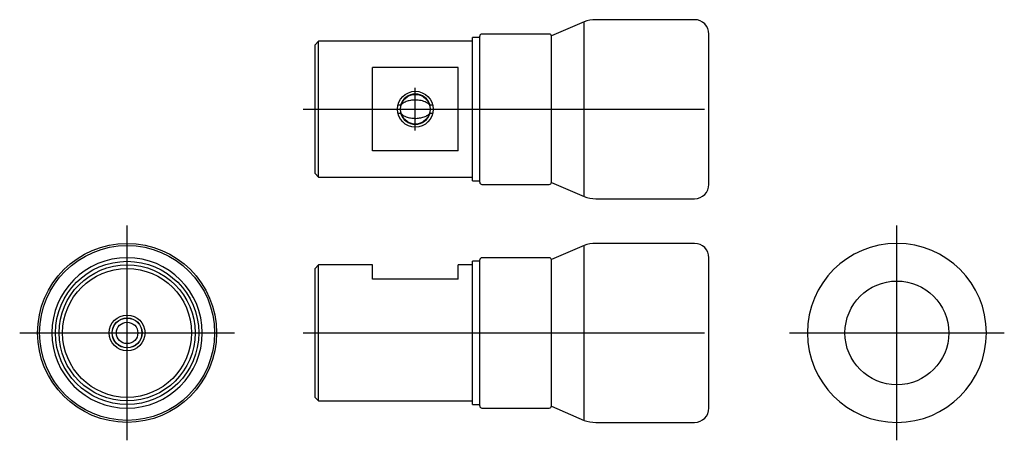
# Model space of a CAD drawing. Extents: x -64 to 73, y -15 to 44.
import ezdxf

# ---------------------------------------------------------------- set-up
doc = ezdxf.new("R2010")
doc.units = 0
doc.layers.get('0').update_dxf_attribs({"linetype": 'CONTINUOUS'})

# ---------------------------------------------------------------- blocks, each defined once
blk = doc.blocks.new('RBP019RCA-TV')
at = {"color": 7, "linetype": 'CONTINUOUS'}
for p, q in [((30, 12.5), (16.23, 12.5)), ((14.56, 12.21), (10, 10.25)), ((14.56, 0), (14.56, 12.21)), ((-1, 0), (-1, 10)), ((0, 10), (-1, 10)), ((0, -10.2), (0, 10.2)), ((9.7, 10.5), (0.3, 10.5)), ((10, 0), (10, 10.25)), ((32, 0), (32, 10.5)), ((-22.5, 9.5), (-23, 9)), ((-23, 0), (-23, 9)), ((-1, 9.5), (-22.5, 9.5)), ((-22.5, 0), (-22.5, 9.5)), ((-3, 5.83), (-15, 5.83)), ((-15, -5.83), (-15, 5.83)), ((-3, -5.83), (-3, 5.83)), ((-23, -9), (-23, 0)), ((-22.5, -9.5), (-22.5, 0)), ((-11.06, 0.54), (-11.44, 0.54)), ((-6.56, 0.54), (-6.94, 0.54)), ((-1, -10), (-1, 0)), ((10, -10.25), (10, 0)), ((14.56, -12.21), (14.56, 0)), ((32, -10.5), (32, 0)), ((-11.44, -0.54), (-11.06, -0.54)), ((-6.94, -0.54), (-6.56, -0.54)), ((-3, -5.83), (-15, -5.83)), ((-23, -9), (-22.5, -9.5)), ((-22.5, -9.5), (-1, -9.5)), ((-1, -10), (0, -10)), ((0.3, -10.5), (9.7, -10.5)), ((10, -10.25), (14.56, -12.21)), ((16.23, -12.5), (30, -12.5))]:
    blk.add_line(p, q, dxfattribs=at)
at = {"color": 2, "linetype": 'CONTINUOUS'}
for p, q in [((-9, -3), (-9, 3)), ((-24.65, 0), (1.15, 0)), ((-23.05, 0), (-22.45, 0)), ((-12, 0), (-6, 0)), ((-1.1, 0), (0.1, 0)), ((-0.64, 0), (10.64, 0)), ((9.54, 0), (15.02, 0)), ((14.85, 0), (31.38, 0))]:
    blk.add_line(p, q, dxfattribs=at)
blk.add_circle((-9, 0), 2.5, dxfattribs=at)
at = {"color": 7, "linetype": 'CONTINUOUS'}
blk.add_circle((-9, 0), 2.07, dxfattribs=at)
for centre, radius, start, end in [((16.23, 7.5), 5, 90, 109.4507), ((30, 10.5), 2, 360, 90), ((0.3, 10.2), 0.3, 90, 180), ((9.7, 10.2), 0.3, 0, 90), ((-9, 0), 2.13, 14.6304, 165.3696), ((-9, 0), 2.13, 194.6304, 345.3696), ((0.3, -10.2), 0.3, 180, 270), ((9.7, -10.2), 0.3, 270, 0), ((30, -10.5), 2, 270, 0), ((16.23, -7.5), 5, 250.5493, 270)]:
    blk.add_arc(centre, radius, start, end, dxfattribs=at)
for points, start_tangent, end_tangent in [([(-6.94, 0.54), (-7.05, 0.66), (-7.17, 0.76), (-7.48, 0.95), (-7.81, 1.09), (-8.2, 1.2), (-8.6, 1.26), (-8.99, 1.28), (-9.38, 1.26), (-9.69, 1.22), (-9.99, 1.15), (-10.28, 1.06), (-10.57, 0.92), (-10.85, 0.75), (-10.96, 0.65), (-11.06, 0.54)], (-0.638741, 0.769422), (-0.638112, -0.769944)), ([(-11.06, -0.54), (-10.89, -0.71), (-10.6, -0.91), (-10.29, -1.06), (-9.98, -1.15), (-9.66, -1.22), (-9.34, -1.26), (-8.94, -1.28), (-8.55, -1.25), (-8.24, -1.2), (-7.93, -1.13), (-7.64, -1.03), (-7.38, -0.9), (-7.14, -0.74), (-6.94, -0.54)], (0.648032, -0.761613), (0.649759, 0.760141))]:
    blk.add_spline(points, degree=3, dxfattribs=dict(at, start_tangent=start_tangent, end_tangent=end_tangent))
blk = doc.blocks.new('RBP019RCA-RV')
at = {"color": 2, "linetype": 'CONTINUOUS'}
for p, q in [((0, -15), (0, 15)), ((-15, 0), (15, 0))]:
    blk.add_line(p, q, dxfattribs=at)
at = {"color": 7, "linetype": 'CONTINUOUS'}
blk.add_circle((0, 0), 7.25, dxfattribs=at)
for start, end in [(90, 270), (270, 90)]:
    blk.add_arc((0, 0), 12.5, start, end, dxfattribs=at)
blk = doc.blocks.new('RBP019RCA-LV')
at = {"color": 2, "linetype": 'CONTINUOUS'}
for p, q in [((0, -15), (0, 15)), ((0, -14.657569), (0, 14.657569)), ((0, -12.6), (0, 12.6)), ((0, -12), (0, 12)), ((0, -11.4), (0, 11.4)), ((0, -11.4), (0, 11.4)), ((0, -3), (0, 3)), ((-15, 0), (15, 0)), ((-14.657569, 0), (14.657569, 0)), ((-12.6, 0), (12.6, 0)), ((-12, 0), (12, 0)), ((-11.4, 0), (11.4, 0)), ((-11.4, 0), (11.4, 0)), ((-3, 0), (3, 0))]:
    blk.add_line(p, q, dxfattribs=at)
at = {"color": 7, "linetype": 'CONTINUOUS'}
for radius in [12.5, 12.214641, 10, 9.5, 9, 2.1, 2.067, 1.5]:
    blk.add_circle((0, 0), radius, dxfattribs=at)
at = {"color": 2, "linetype": 'CONTINUOUS'}
blk.add_circle((0, 0), 2.5, dxfattribs=at)
at = {"color": 7, "linetype": 'CONTINUOUS'}
for start, end in [(90, 270), (270, 90)]:
    blk.add_arc((0, 0), 10.5, start, end, dxfattribs=at)
blk = doc.blocks.new('RBP019RCA-FV')
at = {"color": 7, "linetype": 'CONTINUOUS'}
for p, q in [((30, 12.5), (16.228571, 12.5)), ((14.563589, 12.214641), (10, 10.25)), ((14.563589, -12.214641), (14.563589, 12.214641)), ((0, 10), (-1, 10)), ((-1, -10), (-1, 10)), ((0, -10.2), (0, 10.2)), ((9.7, 10.5), (0.3, 10.5)), ((10, -10.25), (10, 10.25)), ((32, -10.499995), (32, 10.5)), ((-22.5, 9.5), (-23, 9)), ((-23, -9), (-23, 9)), ((-15, 9.5), (-22.5, 9.5)), ((-22.5, -9.5), (-22.5, 9.5)), ((-15, 7.5), (-15, 9.5)), ((-3, 7.5), (-3, 9.5)), ((-1, 9.5), (-3, 9.5)), ((-3, 7.5), (-15, 7.5)), ((-23, -9), (-22.5, -9.5)), ((-22.5, -9.5), (-1, -9.5)), ((-1, -10), (0, -10)), ((0.3, -10.5), (9.7, -10.5)), ((10, -10.25), (14.563589, -12.214641)), ((16.228571, -12.5), (30, -12.5))]:
    blk.add_line(p, q, dxfattribs=at)
at = {"color": 2, "linetype": 'CONTINUOUS'}
for p, q in [((-24.65, 0), (1.15, 0)), ((-23.05, 0), (-22.45, 0)), ((-1.1, 0), (0.1, 0)), ((-0.64, 0), (10.64, 0)), ((9.543641, 0), (15.019948, 0)), ((14.851429, 0), (31.377143, 0))]:
    blk.add_line(p, q, dxfattribs=at)
at = {"color": 7, "linetype": 'CONTINUOUS'}
for centre, radius, start, end in [((16.228571, 7.5), 5, 90, 109.450745), ((30, 10.5), 2, 360, 90), ((0.3, 10.2), 0.3, 90, 180), ((9.7, 10.2), 0.3, 0, 90), ((0.3, -10.2), 0.3, 180, 270), ((9.7, -10.2), 0.3, 270, 0), ((30, -10.5), 2, 270, 0), ((16.228571, -7.5), 5, 250.549255, 270)]:
    blk.add_arc(centre, radius, start, end, dxfattribs=at)

msp = doc.modelspace()

# ---------------------------------------------------------------- block references
at = {"linetype": 'ByBlock'}
for name, p in [('RBP019RCA-TV', (0, 31.25)), ('RBP019RCA-LV', (-49.25, 0)), ('RBP019RCA-RV', (58.25, 0)), ('RBP019RCA-FV', (0, 0))]:
    msp.add_blockref(name, p, dxfattribs=at)

doc.saveas('drawing.dxf')
